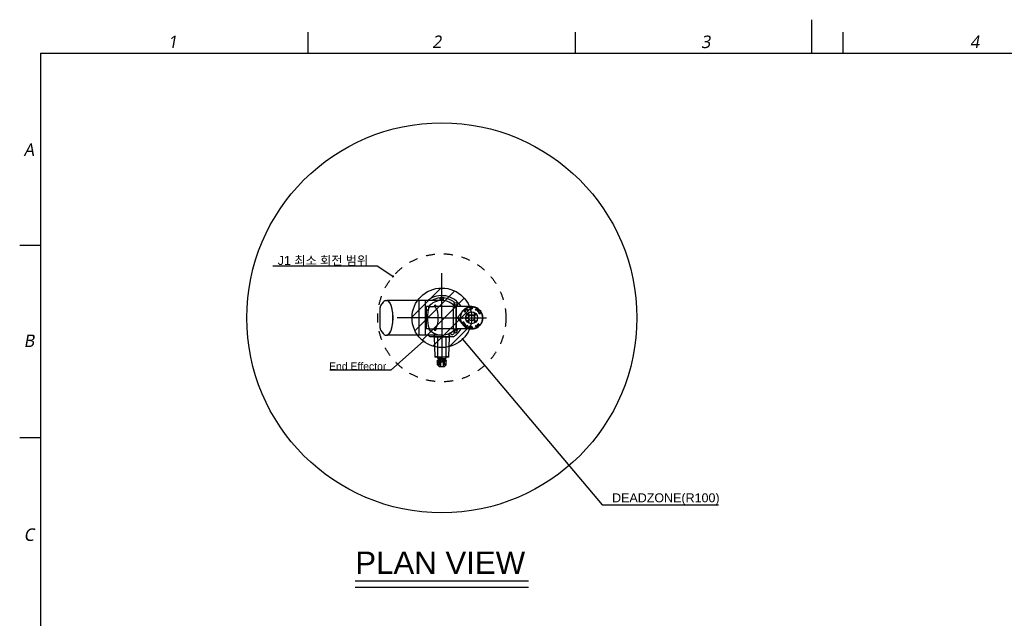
# Model space of a CAD drawing. Header units: millimetres. Extents: x 28 to 5852, y 59 to 4130.
# Tile 17 of 29: x 280 to 3586, y 2119 to 4130. Entities that reach past the tile are written whole.
import ezdxf

# ---------------------------------------------------------------- set-up
doc = ezdxf.new("R2010")
doc.units = ezdxf.units.MM
doc.linetypes.add('ACAD_ISO02W100', pattern=[15, 12, -3])
doc.linetypes.add('HIDDEN', pattern=[0.2, 0.1, -0.1])
for name, color, linetype in [('A1000201_SA_ACTUATOR_J12_ABL160', 7, 'Continuous'), ('A1000301_SA_ACTUATOR_J34_ABL157', 7, 'Continuous'), ('A1000401_SA_ACTUATOR_J56_ABL170', 7, 'Continuous'), ('A1000901_SA_STATOR_S#AF0_ABL179', 7, 'Continuous'), ('A1000901_SA_STATOR_S#AF1_ABL173', 7, 'Continuous'), ('A1000901_SA_STATOR_S_ABL183', 7, 'Continuous'), ('A1001001_SA_STATOR_M_ABL163', 7, 'Continuous'), ('A1001001_SA_STATOR_M_ABL168', 7, 'Continuous'), ('A1001201_SA_MOTOR_M_ABL162', 7, 'Continuous'), ('A1001201_SA_MOTOR_M_ABL167', 7, 'Continuous'), ('A1001301_SA_ACTUATOR_M_ABL161', 7, 'Continuous'), ('A1001301_SA_ACTUATOR_M_ABL166', 7, 'Continuous'), ('A1001601_SA_MOTOR_S#AF0_ABL178', 7, 'Continuous'), ('A1001601_SA_MOTOR_S#AF1_ABL172', 7, 'Continuous'), ('A1001601_SA_MOTOR_S_ABL182', 7, 'Continuous'), ('A1001801_SA_ACTUATOR_S#AF0_ABL177', 7, 'Continuous'), ('A1001801_SA_ACTUATOR_S#AF1_ABL171', 7, 'Continuous'), ('A1001801_SA_ACTUATOR_S_ABL181', 7, 'Continuous'), ('A1002501_SA_COVER_S_ABL185', 7, 'Continuous'), ('A1002601_SA-COVER-M_ABL158', 7, 'Continuous'), ('A1002601_SA-COVER-M_ABL444', 7, 'Continuous'), ('A1002601_SA-COVER-M_ABL446', 7, 'Continuous'), ('CABLE_CLAMP_PBL156', 7, 'Continuous'), ('M1000901_HOLDER_S_PBL174', 7, 'Continuous'), ('M1000901_HOLDER_S_PBL180', 7, 'Continuous'), ('M1000901_HOLDER_S_PBL184', 7, 'Continuous'), ('M1001201_HOLDER_M_PBL164', 7, 'Continuous'), ('M1001201_HOLDER_M_PBL169', 7, 'Continuous'), ('M1001701_FLANGE_PBL165', 7, 'Continuous'), ('M1001801_FLANGE_B_PBL191', 7, 'Continuous'), ('M1003501_TOP_FLANGE_PBL193', 7, 'Continuous'), ('M1003601_COVER_S_PBL186', 7, 'Continuous'), ('M1003701_COVER_M_PBL159', 7, 'Continuous'), ('M1003701_COVER_M_PBL445', 7, 'Continuous'), ('M1003701_COVER_M_PBL447', 7, 'Continuous'), ('M1003801_PIN_PBL189', 7, 'Continuous'), ('M1004501_PLATE_PBL190', 7, 'Continuous'), ('M1004601_COVER_J_PBL192', 7, 'Continuous'), ('M1004701_RING_S_PBL175', 7, 'Continuous'), ('M1004801_PARALLEL_PIN_PBL188', 7, 'Continuous'), ('M1004901_PARALLEL_PIN_PBL194', 7, 'Continuous'), ('P9140503_BOLT_PBL187', 7, 'Continuous'), ('P9140503_BOLT_PBL196', 7, 'Continuous'), ('P9140506_BOLT_PBL176', 7, 'Continuous'), ('P9140506_BOLT_PBL195', 7, 'Continuous'), ('SA_COVER_J_ABL155', 7, 'Continuous')]:
    doc.layers.add(name, color=color, linetype=linetype)
doc.styles.get("Standard").update_dxf_attribs({"font": 'arial.ttf'})
doc.styles.add('TEXTSTYLE_2', font='malgun.ttf')
doc.dimstyles.new('ISO-25', dxfattribs={"dimtxt": 2.5, "dimasz": 2.5, "dimexe": 1.25, "dimexo": 0.625, "dimtad": 1, "dimtxsty": 'Standard', "dimcen": 2.5, "dimadec": 0, "dimazin": 0, "dimtfac": 1, "dimtmove": 0, "dimatfit": 3, "dimfxl": 1, "dimarcsym": 0})

# ---------------------------------------------------------------- blocks, each defined once
blk = doc.blocks.new('CABLE_CLAMP_PBL156', base_point=(2263, 3003.9))
at = {"layer": 'CABLE_CLAMP_PBL156', "color": 7}
for p, q in [((2248.7, 3013.7), (2248.6, 3013.6)), ((2248.6, 3013.6), (2248.6, 3013.6)), ((2248.6, 3013.5), (2248.6, 3001.3)), ((2248.7, 3013.6), (2248.7, 3013.5)), ((2248.7, 3013.6), (2248.7, 3013.6)), ((2248.7, 3013.5), (2248.7, 3013.5)), ((2248.7, 3013.5), (2248.7, 3013.5)), ((2248.7, 3013.5), (2248.7, 3001.3)), ((2248.9, 3013.9), (2248.8, 3013.9)), ((2252.9, 3018.3), (2248.9, 3013.9)), ((2249.2, 3001.3), (2249.2, 3009.9)), ((2253.5, 3009.9), (2253.5, 3001.3)), ((2254.9, 3013.8), (2254.9, 3001.3)), ((2270.9, 3019.3), (2255.1, 3019.3)), ((2257.9, 3001.3), (2257.9, 3019.3)), ((2257.9, 3017.4), (2258, 3017.4)), ((2258, 3017.3), (2257.9, 3017.3)), ((2258, 3016.6), (2257.9, 3016.6)), ((2258, 3015.7), (2257.9, 3015.7)), ((2258, 3014.3), (2257.9, 3014.3)), ((2258, 3001.3), (2258, 3019.3)), ((2268, 3001.3), (2268, 3019.3)), ((2268, 3017.4), (2268.1, 3017.4)), ((2268.1, 3017.3), (2268, 3017.3)), ((2268.1, 3016.6), (2268, 3016.6)), ((2268.1, 3015.7), (2268, 3015.7)), ((2268.1, 3014.3), (2268, 3014.3)), ((2268.1, 3019.3), (2268.1, 3001.3)), ((2271.1, 3001.3), (2271.1, 3013.8)), ((2272.6, 3001.3), (2272.6, 3009.9)), ((2273.1, 3018.3), (2277.2, 3013.9)), ((2276.9, 3009.9), (2276.9, 3001.3)), ((2277.2, 3013.9), (2277.2, 3013.9)), ((2277.2, 3013.9), (2277.2, 3013.9)), ((2277.3, 3013.8), (2277.2, 3013.9)), ((2277.4, 3013.7), (2277.3, 3013.8)), ((2277.4, 3013.6), (2277.4, 3013.7)), ((2277.5, 3013.6), (2277.4, 3013.6)), ((2277.4, 3013.6), (2277.4, 3013.6)), ((2277.4, 3001.3), (2277.4, 3013.5)), ((2277.5, 3013.5), (2277.5, 3001.3)), ((2247.5, 3001.1), (2247.5, 3000.4)), ((2248.5, 2998.9), (2247.6, 3000.3)), ((2247.7, 3001.3), (2257.8, 3001.3)), ((2248.6, 2998.8), (2277.4, 2998.8)), ((2249.5, 2988.5), (2249.5, 2992.6)), ((2263, 2992.8), (2249.7, 2992.8)), ((2253.4, 2998.5), (2252.7, 2998.2)), ((2252.7, 2997.7), (2252.7, 2998.1)), ((2253.4, 2997), (2252.7, 2996.7)), ((2252.7, 2996.2), (2252.7, 2996.6)), ((2253.4, 2995.5), (2252.7, 2995.2)), ((2252.7, 2994.7), (2252.7, 2995.1)), ((2253.4, 2998.6), (2253.4, 2998.8)), ((2253.4, 2998.5), (2253.4, 2998.5)), ((2253.4, 2997.1), (2253.4, 2997.5)), ((2253.4, 2997.5), (2253.4, 2997.5)), ((2253.4, 2995.6), (2253.4, 2996)), ((2253.4, 2996), (2253.4, 2996)), ((2253.4, 2993.3), (2253.4, 2994.5)), ((2253.4, 2994.5), (2253.4, 2994.5)), ((2254, 2999.3), (2254, 3001.1)), ((2257.7, 3001.3), (2257.7, 2999.3)), ((2257.9, 3001.3), (2258, 3001.3)), ((2263, 2988.5), (2263, 2998.8)), ((2263, 2998), (2263, 2998)), ((2263, 2996.5), (2263, 2996.5)), ((2263, 2995), (2263, 2995)), ((2263, 2988.5), (2263, 2992.7)), ((2263, 2992.7), (2263.1, 2992.7)), ((2263.1, 2992.7), (2263.1, 2998.8)), ((2263.1, 2998), (2266, 2998.1)), ((2263.1, 2996.5), (2265.7, 2996.6)), ((2263.1, 2995), (2265.7, 2995.1)), ((2263.1, 2992.8), (2276.3, 2992.8)), ((2264, 2988.5), (2264, 2992.8)), ((2265.7, 2996.6), (2266.5, 2996.6)), ((2265.7, 2995.1), (2266.5, 2995.1)), ((2266, 2998.1), (2267.5, 2998.1)), ((2266.5, 2996.6), (2267.5, 2996.6)), ((2266.5, 2995.1), (2267.5, 2995.1)), ((2267.5, 2998.1), (2268.3, 2998.1)), ((2267.5, 2996.6), (2268.3, 2996.6)), ((2267.5, 2995.1), (2268.3, 2995.1)), ((2268.1, 3001.3), (2268, 3001.3)), ((2268.3, 2999.3), (2268.3, 3001.3)), ((2268.3, 3001.3), (2278.3, 3001.3)), ((2268.3, 2998.1), (2269.1, 2998.1)), ((2268.3, 2996.6), (2269.1, 2996.6)), ((2268.3, 2995.1), (2269.1, 2995.1)), ((2269.1, 2998.1), (2269.8, 2998.2)), ((2269.1, 2996.6), (2269.8, 2996.7)), ((2269.1, 2995.1), (2269.8, 2995.2)), ((2269.8, 2998.2), (2270.4, 2998.2)), ((2269.8, 2996.7), (2270.4, 2996.7)), ((2269.8, 2995.2), (2270.4, 2995.2)), ((2270.4, 2998.2), (2270.9, 2998.2)), ((2270.4, 2996.7), (2270.9, 2996.7)), ((2270.4, 2995.2), (2270.9, 2995.2)), ((2270.9, 2998.2), (2271.4, 2998.2)), ((2270.9, 2996.7), (2271.4, 2996.7)), ((2270.9, 2995.2), (2271.4, 2995.2)), ((2271.4, 2998.2), (2271.8, 2998.2)), ((2271.4, 2996.7), (2271.8, 2996.7)), ((2271.4, 2995.2), (2271.8, 2995.2)), ((2271.8, 2998.2), (2272.1, 2998.3)), ((2271.8, 2996.7), (2272.1, 2996.8)), ((2271.8, 2995.2), (2272.1, 2995.3)), ((2272.1, 3001.1), (2272.1, 2999.3)), ((2272.1, 2998.3), (2272.4, 2998.3)), ((2272.1, 2996.8), (2272.4, 2996.8)), ((2272.1, 2995.3), (2272.4, 2995.3)), ((2272.3, 2994.5), (2272.3, 2994.5)), ((2272.4, 2994.4), (2272.4, 2994.4)), ((2272.5, 2993.9), (2273.3, 2993.9)), ((2272.6, 2998.3), (2272.6, 2998.3)), ((2272.6, 2997.9), (2272.6, 2998.3)), ((2272.6, 2996.8), (2272.6, 2996.8)), ((2272.6, 2996.4), (2272.6, 2996.8)), ((2272.6, 2995.3), (2272.6, 2995.3)), ((2272.6, 2994.9), (2272.6, 2995.3)), ((2272.6, 2994.9), (2272.6, 2994.9)), ((2272.6, 2994.8), (2272.6, 2994.9)), ((2272.7, 2994.8), (2272.6, 2994.8)), ((2272.6, 2993.3), (2272.6, 2993.8)), ((2273.3, 2997.5), (2272.7, 2997.8)), ((2273.3, 2996), (2272.7, 2996.3)), ((2273.3, 2994.4), (2272.7, 2994.8)), ((2273.3, 2994.5), (2272.7, 2994.8)), ((2272.7, 2994.8), (2272.7, 2994.8)), ((2273.4, 2994.4), (2273.3, 2994.5)), ((2273.3, 2993.9), (2273.3, 2993.9)), ((2273.4, 2998.5), (2273.4, 2998.8)), ((2273.4, 2997), (2273.4, 2997.4)), ((2273.4, 2995.5), (2273.4, 2995.9)), ((2273.4, 2994.4), (2273.4, 2994)), ((2273.4, 2994.4), (2273.4, 2994.4)), ((2273.4, 2994.4), (2273.4, 2994.4)), ((2276.5, 2988.5), (2276.5, 2992.6)), ((2276.5, 2992.6), (2276.5, 2988.5)), ((2277.6, 2998.9), (2278.5, 3000.3)), ((2278.5, 3001.1), (2278.5, 3000.4))]:
    blk.add_line(p, q, dxfattribs=at)
for points in [[(2248.6, 3013.6), (2248.6, 3013.6), (2248.6, 3013.6), (2248.6, 3013.6)], [(2248.6, 3013.6), (2248.6, 3013.5), (2248.6, 3013.5)], [(2248.6, 3013.5), (2248.6, 3013.5), (2248.6, 3013.5), (2248.6, 3013.5)], [(2248.8, 3013.9), (2248.8, 3013.8), (2248.7, 3013.7)], [(2248.9, 3013.9), (2248.9, 3013.8), (2248.8, 3013.7), (2248.7, 3013.6)], [(2277.3, 3013.6), (2277.3, 3013.7), (2277.2, 3013.8), (2277.2, 3013.9)], [(2277.4, 3013.6), (2277.4, 3013.6), (2277.4, 3013.6), (2277.3, 3013.6), (2277.3, 3013.6)], [(2277.4, 3013.5), (2277.4, 3013.5), (2277.4, 3013.6), (2277.4, 3013.6)], [(2277.5, 3013.5), (2277.5, 3013.5), (2277.5, 3013.5), (2277.5, 3013.6), (2277.5, 3013.6)], [(2277.5, 3013.6), (2277.5, 3013.6), (2277.5, 3013.6)], [(2252.7, 2998.2), (2252.7, 2998.2), (2252.7, 2998.2), (2252.7, 2998.1)], [(2252.7, 2996.7), (2252.7, 2996.7), (2252.7, 2996.7), (2252.7, 2996.6)], [(2252.7, 2995.2), (2252.7, 2995.2), (2252.7, 2995.2), (2252.7, 2995.1)], [(2253.4, 2998.6), (2253.4, 2998.6), (2253.4, 2998.6), (2253.4, 2998.5)], [(2253.4, 2997.6), (2253.4, 2997.6), (2253.4, 2997.6), (2253.4, 2997.6), (2253.4, 2997.5)], [(2253.4, 2997.1), (2253.4, 2997.1), (2253.4, 2997.1), (2253.4, 2997)], [(2253.4, 2996.1), (2253.4, 2996.1), (2253.4, 2996.1), (2253.4, 2996.1), (2253.4, 2996)], [(2253.4, 2995.6), (2253.4, 2995.6), (2253.4, 2995.6), (2253.4, 2995.5)], [(2253.4, 2994.6), (2253.4, 2994.6), (2253.4, 2994.6), (2253.4, 2994.6), (2253.4, 2994.5)], [(2272.4, 2998.3), (2272.6, 2998.3), (2272.7, 2998.3)], [(2272.4, 2996.8), (2272.6, 2996.8), (2272.7, 2996.8)], [(2272.4, 2995.3), (2272.6, 2995.3), (2272.7, 2995.3)], [(2272.7, 2997.8), (2272.7, 2997.8), (2272.6, 2997.8), (2272.6, 2997.9)], [(2272.7, 2996.3), (2272.7, 2996.3), (2272.6, 2996.3), (2272.6, 2996.4)], [(2272.7, 2998.3), (2272.8, 2998.3), (2272.9, 2998.3), (2272.9, 2998.3), (2273, 2998.3), (2273.1, 2998.3), (2273.1, 2998.3), (2273.2, 2998.3), (2273.2, 2998.3), (2273.3, 2998.3), (2273.3, 2998.4), (2273.3, 2998.4), (2273.3, 2998.4), (2273.4, 2998.4), (2273.4, 2998.5)], [(2272.7, 2996.8), (2272.8, 2996.8), (2272.9, 2996.8), (2272.9, 2996.8), (2273, 2996.8), (2273.1, 2996.8), (2273.1, 2996.8), (2273.2, 2996.8), (2273.2, 2996.8), (2273.3, 2996.8), (2273.3, 2996.9), (2273.3, 2996.9), (2273.3, 2996.9), (2273.4, 2996.9), (2273.4, 2997)], [(2272.7, 2995.3), (2272.8, 2995.3), (2272.9, 2995.3), (2272.9, 2995.3), (2273, 2995.3), (2273.1, 2995.3), (2273.1, 2995.3), (2273.2, 2995.3), (2273.2, 2995.3), (2273.3, 2995.3), (2273.3, 2995.4), (2273.3, 2995.4), (2273.3, 2995.4), (2273.4, 2995.4), (2273.4, 2995.5)], [(2273.4, 2997.4), (2273.4, 2997.4), (2273.4, 2997.4), (2273.3, 2997.5)], [(2273.4, 2995.9), (2273.4, 2995.9), (2273.4, 2995.9), (2273.3, 2996)]]:
    blk.add_lwpolyline(points, dxfattribs=at)
for centre, radius, start, end in [((2255.1, 3016.3), 3, 90.0025, 137.3812), ((2270.9, 3016.3), 3, 42.6188, 89.9975), ((2247.7, 3001.1), 0.2, 90, 180), ((2247.7, 3000.4), 0.2, 180, 213.6901), ((2248.6, 2999), 0.2, 213.6901, 269.9694), ((2249.7, 2992.6), 0.2, 90, 180), ((2252.9, 2993.3), 0.5, 270.0055, 360), ((2254.2, 2999.9), 1.04, 245.1609, 257.7576), ((2254.2, 2999.3), 0.523, 265.6784, 269.9966), ((2271.9, 2999.3), 0.522, 269.993, 274.3241), ((2271.8, 2999.9), 1.04, 282.2348, 294.822), ((2272.7, 2994.9), 0.101, 180.1215, 197.5542), ((2272.7, 2993.8), 0.1, 89.8684, 180), ((2273.1, 2993.3), 0.5, 180, 269.9945), ((2272.7, 2994.9), 0.101, 220.9606, 233.268), ((2272.7, 2994.9), 0.0996, 233.2361, 241.7836), ((2273.3, 2994.4), 0.1, 0, 61.8141), ((2273.3, 2994), 0.1, 277.7525, 360), ((2276.3, 2992.6), 0.2, 0, 90), ((2277.4, 2999), 0.2, 270, 326.3098), ((2278.3, 3001.1), 0.2, 0, 90), ((2278.3, 3000.4), 0.2, 326.3099, 360)]:
    blk.add_arc(centre, radius, start, end, dxfattribs=at)
for points, knots in [([(2251.3, 3013.6), (2251.1, 3013.6), (2250.5, 3013.4), (2249.8, 3012.6), (2249.3, 3011.4), (2249.2, 3010.4), (2249.2, 3009.9)], [0, 0, 0, 0, 0.17492, 0.39164, 0.671194, 1, 1, 1, 1]), ([(2253.5, 3009.9), (2253.5, 3010.4), (2253.4, 3011.4), (2252.9, 3012.6), (2252.2, 3013.4), (2251.6, 3013.6), (2251.3, 3013.6)], [0, 0, 0, 0, 0.328827, 0.608341, 0.82507, 1, 1, 1, 1]), ([(2274.7, 3013.6), (2274.5, 3013.6), (2273.8, 3013.4), (2273.2, 3012.6), (2272.7, 3011.4), (2272.6, 3010.4), (2272.6, 3009.9)], [0, 0, 0, 0, 0.174918, 0.391653, 0.671208, 1, 1, 1, 1]), ([(2276.9, 3009.9), (2276.9, 3010.4), (2276.8, 3011.4), (2276.3, 3012.6), (2275.6, 3013.4), (2275, 3013.6), (2274.7, 3013.6)], [0, 0, 0, 0, 0.328813, 0.608327, 0.825072, 1, 1, 1, 1]), ([(2254, 3001.1), (2254, 3001.2), (2253.9, 3001.3), (2253.8, 3001.3), (2253.7, 3001.3)], [0, 0, 0, 0, 0.531411, 1, 1, 1, 1]), ([(2254, 2999.3), (2254, 2999.2), (2254.1, 2999.1), (2254.3, 2998.9), (2254.6, 2998.8), (2254.7, 2998.8), (2254.8, 2998.8)], [0, 0, 0, 0, 0.246656, 0.497047, 0.748393, 1, 1, 1, 1]), ([(2257.7, 2999.3), (2257.7, 2999.3), (2257.7, 2999.1), (2257.8, 2999), (2257.8, 2998.9), (2257.8, 2998.8), (2257.8, 2998.8)], [0, 0, 0, 0, 0.370717, 0.684991, 0.899662, 1, 1, 1, 1]), ([(2263, 2998), (2262.8, 2998), (2261.9, 2998), (2261, 2997.9), (2260.4, 2997.9)], [0, 0, 0, 0, 0.25261, 1, 1, 1, 1]), ([(2263, 2996.5), (2262.8, 2996.5), (2261.9, 2996.5), (2261, 2996.4), (2260.4, 2996.4)], [0, 0, 0, 0, 0.25261, 1, 1, 1, 1]), ([(2263, 2995), (2262.8, 2995), (2261.9, 2995), (2261, 2994.9), (2260.4, 2994.9)], [0, 0, 0, 0, 0.25261, 1, 1, 1, 1]), ([(2268.3, 2999.3), (2268.3, 2999.3), (2268.3, 2999.1), (2268.3, 2999), (2268.3, 2998.9), (2268.2, 2998.8), (2268.2, 2998.8)], [0, 0, 0, 0, 0.370577, 0.684932, 0.899356, 1, 1, 1, 1]), ([(2272.1, 2999.3), (2272.1, 2999.2), (2272, 2999.1), (2271.8, 2998.9), (2271.5, 2998.8), (2271.3, 2998.8), (2271.3, 2998.8)], [0, 0, 0, 0, 0.246656, 0.497046, 0.748394, 1, 1, 1, 1]), ([(2272.3, 3001.3), (2272.3, 3001.3), (2272.2, 3001.3), (2272.1, 3001.2), (2272.1, 3001.1)], [0, 0, 0, 0, 0.468588, 1, 1, 1, 1])]:
    blk.add_open_spline(points, degree=3, knots=knots, dxfattribs=at)
for points in [[(2254, 2998.8), (2254.1, 2998.8), (2254.1, 2998.8), (2254.1, 2998.8)], [(2271.9, 2998.8), (2272, 2998.8), (2272, 2998.8), (2272, 2998.8)], [(2272.6, 2994.8), (2272.6, 2994.8), (2272.7, 2994.8), (2272.7, 2994.8)]]:
    blk.add_open_spline(points, degree=3, dxfattribs=at)
blk = doc.blocks.new('M1004501_PLATE_PBL190', base_point=(2263, 2917.2))
at = {"layer": 'M1004501_PLATE_PBL190', "color": 7}
for p, q in [((2237.7, 2912.8), (2237.7, 2920)), ((2238.5, 2912.8), (2237.7, 2912.8)), ((2238.5, 2920), (2238.5, 2920.8)), ((2238.5, 2920.8), (2247.8, 2920.8)), ((2244.8, 2920.8), (2244.8, 2921.3)), ((2245.6, 2920.8), (2245.6, 2921.3)), ((2247.8, 2920), (2247.8, 2920.8)), ((2278.2, 2920), (2278.2, 2920.8)), ((2278.2, 2920.8), (2287.5, 2920.8)), ((2280.5, 2921.3), (2280.5, 2920.8)), ((2281.3, 2920.8), (2281.3, 2921.3)), ((2287.5, 2920), (2287.5, 2920.8)), ((2288.3, 2920), (2288.3, 2914))]:
    blk.add_line(p, q, dxfattribs=at)
for centre, start, end in [((2238.5, 2920), 90, 180), ((2244, 2921.6), 270, 337.8064), ((2282.1, 2921.6), 202.1936, 270), ((2287.5, 2920), 0, 90)]:
    blk.add_arc(centre, 0.8, start, end, dxfattribs=at)
blk = doc.blocks.new('M1004601_COVER_J_PBL192', base_point=(2263, 2954.5))
at = {"layer": 'M1004601_COVER_J_PBL192', "color": 7}
for p, q in [((2240, 2986.5), (2237.7, 2921.3)), ((2240, 2987.5), (2240, 2986.5)), ((2247.3, 2986.5), (2240, 2986.5)), ((2241, 2988.5), (2285, 2988.5)), ((2248, 2986.5), (2247.3, 2986.5)), ((2248, 2987.5), (2248, 2920.5)), ((2278, 2920.5), (2278, 2987.5)), ((2286, 2986.5), (2278, 2986.5)), ((2286, 2986.5), (2286, 2987.5)), ((2288.3, 2921.3), (2286, 2986.5)), ((2237.7, 2921.3), (2248, 2921.3)), ((2248, 2920.5), (2278, 2920.5)), ((2278, 2921.3), (2288.3, 2921.3))]:
    blk.add_line(p, q, dxfattribs=at)
for centre, start, end in [((2241, 2987.5), 90, 180), ((2249, 2987.5), 90, 180), ((2277, 2987.5), 0, 90), ((2285, 2987.5), 0, 90)]:
    blk.add_arc(centre, 1, start, end, dxfattribs=at)
blk = doc.blocks.new('SA_COVER_J_ABL155', base_point=(2263, 2966.1))
at = {"layer": 'CABLE_CLAMP_PBL156'}
blk.add_blockref('CABLE_CLAMP_PBL156', (2263, 3003.9), dxfattribs=at)
at = {"layer": 'M1004501_PLATE_PBL190'}
blk.add_blockref('M1004501_PLATE_PBL190', (2263, 2917.2), dxfattribs=at)
at = {"layer": 'M1004601_COVER_J_PBL192'}
blk.add_blockref('M1004601_COVER_J_PBL192', (2263, 2954.5), dxfattribs=at)
blk = doc.blocks.new('M1003701_COVER_M_PBL159', base_point=(2459.3, 2856))
at = {"layer": 'M1003701_COVER_M_PBL159', "color": 7}
for p, q in [((2453.5, 2914), (2448.1, 2914)), ((2470.5, 2890.9), (2470.5, 2821.1)), ((2470, 2819), (2470, 2819)), ((2453.5, 2798), (2448.1, 2798))]:
    blk.add_line(p, q, dxfattribs=at)
for centre, radius, start, end in [((2453.5, 2909), 5, 41.4908, 90), ((2393.5, 2856), 85, 25.8428, 41.4916), ((2465.5, 2890.9), 5, 0, 25.8419), ((2393.5, 2856), 85, 318.5099, 334.159), ((2393.5, 2856), 85, 318.5095, 330.4024), ((2465.5, 2821.1), 5, 334.1581, 360), ((2465.5, 2821.1), 5, 347.2141, 359.9994), ((2453.5, 2803), 5, 270, 318.5092)]:
    blk.add_arc(centre, radius, start, end, dxfattribs=at)
blk.add_ellipse((2448.1, 2856), major_axis=(0, 58), ratio=0.362931, start_param=-0.000035, end_param=3.141558, dxfattribs=at)
blk = doc.blocks.new('A1002601_SA-COVER-M_ABL158', base_point=(2459.3, 2856))
at = {"layer": 'M1003701_COVER_M_PBL159'}
blk.add_blockref('M1003701_COVER_M_PBL159', (2459.3, 2856), dxfattribs=at)
blk = doc.blocks.new('M1001701_FLANGE_PBL165', base_point=(2325.9, 2856))
at = {"layer": 'M1001701_FLANGE_PBL165', "color": 7}
for p, q in [((2317.3, 2912), (2317.3, 2800)), ((2319.3, 2914), (2339.4, 2914)), ((2339.4, 2914), (2339.4, 2798)), ((2319.3, 2798), (2339.4, 2798))]:
    blk.add_line(p, q, dxfattribs=at)
for centre, radius, start, end in [((2319.3, 2912), 2, 90, 180), ((2314.8, 2894), 2.5, 270, 360), ((2314.8, 2818), 2.5, 0, 90), ((2319.3, 2800), 2, 180, 270)]:
    blk.add_arc(centre, radius, start, end, dxfattribs=at)
blk = doc.blocks.new('M1001201_HOLDER_M_PBL169', base_point=(2393.9, 2856))
at = {"layer": 'M1001201_HOLDER_M_PBL169', "color": 7}
for p, q in [((2339.8, 2914), (2447.9, 2914)), ((2339.8, 2798), (2339.8, 2914)), ((2339.8, 2798), (2398, 2798)), ((2398, 2798), (2447.9, 2798))]:
    blk.add_line(p, q, dxfattribs=at)
for centre, start, end in [((2447.9, 2906.3), 89.4194, 90.0002), ((2447.9, 2805.7), 269.9998, 270.558)]:
    blk.add_arc(centre, 7.67, start, end, dxfattribs=at)
blk.add_open_spline([(2447.9, 2914), (2447.3, 2914), (2445.9, 2913.8), (2443.8, 2913), (2441.9, 2911.7), (2439.2, 2909), (2436, 2904.4), (2432.9, 2897.3), (2430.3, 2888.6), (2428.3, 2878.5), (2427.1, 2867.5), (2426.7, 2856), (2427.1, 2844.5), (2428.3, 2833.5), (2430.3, 2823.4), (2432.9, 2814.7), (2436, 2807.7), (2439.2, 2803), (2441.9, 2800.4), (2443.8, 2799), (2445.9, 2798.2), (2447.3, 2798), (2447.9, 2798)], degree=3, knots=[0, 0, 0, 0, 0.01545, 0.031791, 0.049769, 0.069918, 0.117874, 0.176889, 0.24655, 0.325357, 0.410891, 0.5, 0.589109, 0.674643, 0.75345, 0.823111, 0.882126, 0.930082, 0.950231, 0.968209, 0.98455, 1, 1, 1, 1], dxfattribs=at)
blk = doc.blocks.new('A1001001_SA_STATOR_M_ABL168', base_point=(2393.9, 2856))
at = {"layer": 'M1001201_HOLDER_M_PBL169'}
blk.add_blockref('M1001201_HOLDER_M_PBL169', (2393.9, 2856), dxfattribs=at)
blk = doc.blocks.new('A1001201_SA_MOTOR_M_ABL167', base_point=(2393.9, 2856))
at = {"layer": 'A1001001_SA_STATOR_M_ABL168'}
blk.add_blockref('A1001001_SA_STATOR_M_ABL168', (2393.9, 2856), dxfattribs=at)
blk = doc.blocks.new('A1001301_SA_ACTUATOR_M_ABL166', base_point=(2393.9, 2856))
at = {"layer": 'A1001201_SA_MOTOR_M_ABL167'}
blk.add_blockref('A1001201_SA_MOTOR_M_ABL167', (2393.9, 2856), dxfattribs=at)
blk = doc.blocks.new('M1000901_HOLDER_S_PBL184', base_point=(2309.5, 2856))
at = {"layer": 'M1000901_HOLDER_S_PBL184', "color": 7}
for p, q in [((2304.1, 2893.5), (2314.8, 2893.5)), ((2314.8, 2893.5), (2314.8, 2818.5)), ((2304.1, 2818.5), (2314.8, 2818.5))]:
    blk.add_line(p, q, dxfattribs=at)
blk = doc.blocks.new('A1000901_SA_STATOR_S_ABL183', base_point=(2309.5, 2856))
at = {"layer": 'M1000901_HOLDER_S_PBL184'}
blk.add_blockref('M1000901_HOLDER_S_PBL184', (2309.5, 2856), dxfattribs=at)
blk = doc.blocks.new('A1001601_SA_MOTOR_S_ABL182', base_point=(2309.5, 2856))
at = {"layer": 'A1000901_SA_STATOR_S_ABL183'}
blk.add_blockref('A1000901_SA_STATOR_S_ABL183', (2309.5, 2856), dxfattribs=at)
blk = doc.blocks.new('A1001801_SA_ACTUATOR_S_ABL181', base_point=(2309.5, 2856))
at = {"layer": 'A1001601_SA_MOTOR_S_ABL182'}
blk.add_blockref('A1001601_SA_MOTOR_S_ABL182', (2309.5, 2856), dxfattribs=at)
blk = doc.blocks.new('A1000301_SA_ACTUATOR_J34_ABL157', base_point=(2376, 2856))
at = {"layer": 'A1001301_SA_ACTUATOR_M_ABL166'}
blk.add_blockref('A1001301_SA_ACTUATOR_M_ABL166', (2393.9, 2856), dxfattribs=at)
at = {"layer": 'A1001801_SA_ACTUATOR_S_ABL181'}
blk.add_blockref('A1001801_SA_ACTUATOR_S_ABL181', (2309.5, 2856), dxfattribs=at)
at = {"layer": 'A1002601_SA-COVER-M_ABL158'}
blk.add_blockref('A1002601_SA-COVER-M_ABL158', (2459.3, 2856), dxfattribs=at)
at = {"layer": 'M1001701_FLANGE_PBL165'}
blk.add_blockref('M1001701_FLANGE_PBL165', (2325.9, 2856), dxfattribs=at)
blk = doc.blocks.new('M1001201_HOLDER_M_PBL164', base_point=(2267.9, 2856))
at = {"layer": 'M1001201_HOLDER_M_PBL164', "color": 7}
for p, q in [((2263.2, 2914), (2319.3, 2914)), ((2263, 2798), (2319.3, 2798))]:
    blk.add_line(p, q, dxfattribs=at)
for start, end in [(40.3336, 44.9236), (213.7353, 214.4134), (219.6748, 319.6664)]:
    blk.add_arc((2263, 2856), 58, start, end, dxfattribs=at)
blk = doc.blocks.new('A1001001_SA_STATOR_M_ABL163', base_point=(2267.9, 2856))
at = {"layer": 'M1001201_HOLDER_M_PBL164'}
blk.add_blockref('M1001201_HOLDER_M_PBL164', (2267.9, 2856), dxfattribs=at)
blk = doc.blocks.new('A1001201_SA_MOTOR_M_ABL162', base_point=(2267.9, 2856))
at = {"layer": 'A1001001_SA_STATOR_M_ABL163'}
blk.add_blockref('A1001001_SA_STATOR_M_ABL163', (2267.9, 2856), dxfattribs=at)
blk = doc.blocks.new('A1001301_SA_ACTUATOR_M_ABL161', base_point=(2267.9, 2856))
at = {"layer": 'A1001201_SA_MOTOR_M_ABL162'}
blk.add_blockref('A1001201_SA_MOTOR_M_ABL162', (2267.9, 2856), dxfattribs=at)
blk = doc.blocks.new('P9140506_BOLT_PBL176', base_point=(2285.5, 2817.2))
at = {"layer": 'P9140506_BOLT_PBL176', "color": 7}
for p, q in [((2284.1, 2817.1), (2284.8, 2818.3)), ((2284.8, 2815.8), (2284.1, 2817.1)), ((2284.8, 2818.3), (2286.3, 2818.3)), ((2286.3, 2815.8), (2284.8, 2815.8)), ((2286.3, 2818.3), (2287, 2817.1)), ((2287, 2817.1), (2286.3, 2815.8))]:
    blk.add_line(p, q, dxfattribs=at)
blk.add_circle((2285.5, 2817.1), 1.25, dxfattribs=at)
for radius, start, end in [(2.75, 147.7801, 32.2199), (2.58, 145.287, 34.7098)]:
    blk.add_arc((2285.5, 2817.1), radius, start, end, dxfattribs=at)
blk = doc.blocks.new('M1001801_FLANGE_B_PBL191', base_point=(2268.1, 2852.8))
at = {"layer": 'M1001801_FLANGE_B_PBL191', "color": 7}
for p, q in [((2224.9, 2920), (2237.7, 2920)), ((2229.6, 2914), (2234, 2906.2)), ((2238.5, 2920), (2238.5, 2909.8)), ((2238.5, 2920), (2287.5, 2920)), ((2287.5, 2920), (2287.5, 2914)), ((2288.3, 2920), (2301.2, 2920)), ((2211.6, 2897.5), (2211.1, 2898.1)), ((2221.5, 2804.6), (2220.9, 2804)), ((2256, 2790.3), (2256.1, 2789.5))]:
    blk.add_line(p, q, dxfattribs=at)
for centre in [(2216.4, 2902.7), (2216.4, 2809.3), (2263, 2790)]:
    blk.add_circle(centre, 4.5, dxfattribs=at)
for centre, radius, start, end in [((2263, 2856), 74.5, 120.7888, 149.7425), ((2263, 2856), 66.9, 120, 129.0116), ((2236.5, 2909.8), 2, 308.3768, 360), ((2263, 2856), 74.5, 51.2026, 59.2112), ((2263, 2856), 66.9, 140.9884, 145.9017), ((2216.4, 2902.7), 7, 227.3297, 49.3827), ((2263, 2856), 74.5, 210.2457, 308.8126), ((2263, 2856), 66.9, 214.0983, 219.0116), ((2216.4, 2809.3), 7, 317.3297, 139.3827), ((2263, 2856), 66.9, 230.9884, 264.0116), ((2263, 2790), 7, 355.6173, 177.6442), ((2263, 2856), 66.9, 275.9884, 299.8723)]:
    blk.add_arc(centre, radius, start, end, dxfattribs=at)
blk = doc.blocks.new('P9140506_BOLT_PBL195', base_point=(2285.5, 2894.9))
at = {"layer": 'P9140506_BOLT_PBL195', "color": 7}
for p, q in [((2284.1, 2895), (2284.8, 2896.2)), ((2284.8, 2893.7), (2284.1, 2895)), ((2284.8, 2896.2), (2286.3, 2896.2)), ((2286.3, 2893.7), (2284.8, 2893.7)), ((2286.3, 2896.2), (2287, 2895)), ((2287, 2895), (2286.3, 2893.7))]:
    blk.add_line(p, q, dxfattribs=at)
blk.add_circle((2285.5, 2895), 1.25, dxfattribs=at)
for radius, start, end in [(2.75, 327.522, 212.478), (2.58, 324.9804, 215.0164)]:
    blk.add_arc((2285.5, 2895), radius, start, end, dxfattribs=at)
blk = doc.blocks.new('M1003701_COVER_M_PBL445', base_point=(2263, 2856))
at = {"layer": 'M1003701_COVER_M_PBL445', "color": 7}
for centre, radius, start, end in [((2263, 2856), 58, 40.2866, 140.2788), ((2263, 2856), 58, 145.5286, 146.2393), ((2285.5, 2895), 3, 330.5152, 209.4859), ((2263, 2856), 58, 213.8032, 214.5096), ((2263, 2856), 58, 219.7296, 319.7053), ((2285.5, 2817.1), 3, 150.7414, 29.2574)]:
    blk.add_arc(centre, radius, start, end, dxfattribs=at)
blk = doc.blocks.new('A1002601_SA-COVER-M_ABL444', base_point=(2263, 2856))
at = {"layer": 'M1003701_COVER_M_PBL445'}
blk.add_blockref('M1003701_COVER_M_PBL445', (2263, 2856), dxfattribs=at)
blk = doc.blocks.new('M1003701_COVER_M_PBL447', base_point=(2462, 2902.5))
at = {"layer": 'M1003701_COVER_M_PBL447', "color": 7}
for centre, radius, start, end in [((2453.5, 2909), 5, 41.4908, 90), ((2393.5, 2856), 85, 29.5962, 41.4905), ((2465.5, 2890.9), 5, 0.0006, 12.7606)]:
    blk.add_arc(centre, radius, start, end, dxfattribs=at)
blk = doc.blocks.new('A1002601_SA-COVER-M_ABL446', base_point=(2462, 2902.5))
at = {"layer": 'M1003701_COVER_M_PBL447'}
blk.add_blockref('M1003701_COVER_M_PBL447', (2462, 2902.5), dxfattribs=at)
blk = doc.blocks.new('A1000201_SA_ACTUATOR_J12_ABL160', base_point=(2334.6, 2852.8))
at = {"layer": 'A1001301_SA_ACTUATOR_M_ABL161'}
blk.add_blockref('A1001301_SA_ACTUATOR_M_ABL161', (2267.9, 2856), dxfattribs=at)
at = {"layer": 'A1002601_SA-COVER-M_ABL444'}
blk.add_blockref('A1002601_SA-COVER-M_ABL444', (2263, 2856), dxfattribs=at)
at = {"layer": 'A1002601_SA-COVER-M_ABL446'}
blk.add_blockref('A1002601_SA-COVER-M_ABL446', (2462, 2902.5), dxfattribs=at)
at = {"layer": 'M1001801_FLANGE_B_PBL191'}
blk.add_blockref('M1001801_FLANGE_B_PBL191', (2268.1, 2852.8), dxfattribs=at)
at = {"layer": 'P9140506_BOLT_PBL176'}
blk.add_blockref('P9140506_BOLT_PBL176', (2285.5, 2817.2), dxfattribs=at)
at = {"layer": 'P9140506_BOLT_PBL195'}
blk.add_blockref('P9140506_BOLT_PBL195', (2285.5, 2894.9), dxfattribs=at)
blk = doc.blocks.new('M1000901_HOLDER_S_PBL174', base_point=(2170.2, 2856))
at = {"layer": 'M1000901_HOLDER_S_PBL174', "color": 7}
for p, q in [((2163, 2893.5), (2214.8, 2893.5)), ((2214.8, 2893.5), (2214.8, 2818.5)), ((2163, 2818.5), (2214.8, 2818.5))]:
    blk.add_line(p, q, dxfattribs=at)
for centre in [(2140.4, 2878.6), (2163, 2888), (2185.7, 2878.6), (2195, 2856), (2140.4, 2833.4), (2163, 2824), (2185.7, 2833.4)]:
    blk.add_circle(centre, 1.25, dxfattribs=at)
for radius, start, end in [(37.5, 37.6667, 322.3333), (30.5, 118.8355, 120.9847), (30.5, 59.0013, 61.1093), (30.5, 28.8355, 30.9847), (34.4, 358.7683, 1.2317), (30.5, 208.8355, 210.9847), (30.5, 239.0013, 241.1093), (30.5, 298.8355, 300.9847)]:
    blk.add_arc((2163, 2856), radius, start, end, dxfattribs=at)
at = {"layer": 'M1000901_HOLDER_S_PBL174', "color": 134}
for centre in [(2140.4, 2878.6), (2163, 2888), (2185.7, 2878.6), (2195, 2856), (2140.4, 2833.4), (2163, 2824), (2185.7, 2833.4)]:
    blk.add_arc(centre, 1.5, 255, 195, dxfattribs=at)
at = {"layer": 'M1000901_HOLDER_S_PBL174', "color": 7}
for points, knots in [([(2192.7, 2878.9), (2194.2, 2877.1), (2196.5, 2874.3), (2199.6, 2870.8), (2201.9, 2868.1), (2204.2, 2865.3), (2206.3, 2862.5), (2208.2, 2859.5), (2209.1, 2857.2), (2209.1, 2856)], [0, 0, 0, 0, 0.250267, 0.375414, 0.500559, 0.625701, 0.750832, 0.875914, 1, 1, 1, 1]), ([(2209.1, 2856), (2209.1, 2854.8), (2208.2, 2852.6), (2206.3, 2849.6), (2204.2, 2846.7), (2201.9, 2844), (2199.6, 2841.3), (2196.5, 2837.7), (2194.2, 2835), (2192.7, 2833.1)], [0, 0, 0, 0, 0.124088, 0.24917, 0.3743, 0.499442, 0.624587, 0.749734, 1, 1, 1, 1])]:
    blk.add_open_spline(points, degree=3, knots=knots, dxfattribs=at)
blk = doc.blocks.new('A1000901_SA_STATOR_S#AF1_ABL173', base_point=(2170.2, 2856))
at = {"layer": 'M1000901_HOLDER_S_PBL174'}
blk.add_blockref('M1000901_HOLDER_S_PBL174', (2170.2, 2856), dxfattribs=at)
blk = doc.blocks.new('A1001601_SA_MOTOR_S#AF1_ABL172', base_point=(2170.2, 2856))
at = {"layer": 'A1000901_SA_STATOR_S#AF1_ABL173'}
blk.add_blockref('A1000901_SA_STATOR_S#AF1_ABL173', (2170.2, 2856), dxfattribs=at)
blk = doc.blocks.new('A1001801_SA_ACTUATOR_S#AF1_ABL171', base_point=(2170.2, 2856))
at = {"layer": 'A1001601_SA_MOTOR_S#AF1_ABL172'}
blk.add_blockref('A1001601_SA_MOTOR_S#AF1_ABL172', (2170.2, 2856), dxfattribs=at)
blk = doc.blocks.new('M1000901_HOLDER_S_PBL180', base_point=(2257.1, 2856))
at = {"layer": 'M1000901_HOLDER_S_PBL180', "color": 7}
for p, q in [((2225.4, 2818.5), (2225.4, 2893.5)), ((2225.4, 2893.5), (2288.8, 2893.5)), ((2225.4, 2818.5), (2288.8, 2818.5))]:
    blk.add_line(p, q, dxfattribs=at)
blk.add_ellipse((2288.5, 2856), major_axis=(0, 37.5), ratio=0.365957, start_param=0, end_param=3.141593, dxfattribs=at)
blk = doc.blocks.new('A1000901_SA_STATOR_S#AF0_ABL179', base_point=(2257.1, 2856))
at = {"layer": 'M1000901_HOLDER_S_PBL180'}
blk.add_blockref('M1000901_HOLDER_S_PBL180', (2257.1, 2856), dxfattribs=at)
blk = doc.blocks.new('A1001601_SA_MOTOR_S#AF0_ABL178', base_point=(2257.1, 2856))
at = {"layer": 'A1000901_SA_STATOR_S#AF0_ABL179'}
blk.add_blockref('A1000901_SA_STATOR_S#AF0_ABL179', (2257.1, 2856), dxfattribs=at)
blk = doc.blocks.new('A1001801_SA_ACTUATOR_S#AF0_ABL177', base_point=(2257.1, 2856))
at = {"layer": 'A1001601_SA_MOTOR_S#AF0_ABL178'}
blk.add_blockref('A1001601_SA_MOTOR_S#AF0_ABL178', (2257.1, 2856), dxfattribs=at)
blk = doc.blocks.new('M1003601_COVER_S_PBL186', base_point=(2300.1, 2856))
at = {"layer": 'M1003601_COVER_S_PBL186', "color": 7}
for p, q in [((2304.1, 2893.5), (2288.8, 2893.5)), ((2310.7, 2863), (2311.3, 2863)), ((2311.3, 2849), (2310.7, 2849)), ((2311, 2849), (2311, 2863)), ((2304.1, 2818.5), (2288.8, 2818.5))]:
    blk.add_line(p, q, dxfattribs=at)
for centre, radius, start, end in [((2304.1, 2891.5), 2, 17.5085, 90), ((2191.5, 2856), 120, 342.4915, 17.5085), ((2304.1, 2820.5), 2, 270, 342.4915)]:
    blk.add_arc(centre, radius, start, end, dxfattribs=at)
blk.add_ellipse((2288.8, 2856), major_axis=(0, 37.5), ratio=0.366379, start_param=0, end_param=3.141593, dxfattribs=at)
blk = doc.blocks.new('M1004801_PARALLEL_PIN_PBL188', base_point=(2307, 2823.4))
at = {"layer": 'M1004801_PARALLEL_PIN_PBL188', "color": 7}
for q in [(2306.8, 2822.5), (2307.3, 2824.3)]:
    blk.add_line((2307.3, 2822.5), q, dxfattribs=at)
blk = doc.blocks.new('M1004901_PARALLEL_PIN_PBL194', base_point=(2309, 2880.8))
at = {"layer": 'M1004901_PARALLEL_PIN_PBL194', "color": 7}
for p, q in [((2309.1, 2881.5), (2308.8, 2881.5)), ((2309.1, 2880), (2309.1, 2881.5))]:
    blk.add_line(p, q, dxfattribs=at)
blk = doc.blocks.new('A1002501_SA_COVER_S_ABL185', base_point=(2307.9, 2852))
at = {"layer": 'M1003601_COVER_S_PBL186'}
blk.add_blockref('M1003601_COVER_S_PBL186', (2300.1, 2856), dxfattribs=at)
at = {"layer": 'M1004801_PARALLEL_PIN_PBL188'}
blk.add_blockref('M1004801_PARALLEL_PIN_PBL188', (2307, 2823.4), dxfattribs=at)
at = {"layer": 'M1004901_PARALLEL_PIN_PBL194'}
blk.add_blockref('M1004901_PARALLEL_PIN_PBL194', (2309, 2880.8), dxfattribs=at)
blk = doc.blocks.new('P9140503_BOLT_PBL187', base_point=(2306.2, 2820.8))
at = {"layer": 'P9140503_BOLT_PBL187', "color": 7}
for p, q in [((2305.9, 2819.8), (2306.3, 2819.8)), ((2306.3, 2820.9), (2306.3, 2819.8)), ((2306.5, 2820), (2306.3, 2819.8)), ((2306.5, 2821.7), (2306.5, 2820))]:
    blk.add_line(p, q, dxfattribs=at)
blk = doc.blocks.new('M1003801_PIN_PBL189', base_point=(2308.9, 2830.1))
at = {"layer": 'M1003801_PIN_PBL189', "color": 7}
for p, q in [((2308.4, 2828.6), (2308.5, 2828.6)), ((2308.5, 2828.6), (2308.5, 2829.4)), ((2308.5, 2828.6), (2308.8, 2828.3)), ((2308.6, 2829.7), (2309.5, 2829.7)), ((2308.8, 2830.5), (2309.5, 2830.5)), ((2309.2, 2829), (2308.8, 2829)), ((2308.8, 2829), (2308.8, 2828.3)), ((2309.2, 2828.3), (2308.8, 2828.3)), ((2309.2, 2831.2), (2308.9, 2831.2)), ((2309.2, 2832), (2309.1, 2832)), ((2309.5, 2831.7), (2309.2, 2832)), ((2309.2, 2831.2), (2309.2, 2832)), ((2309.2, 2828.3), (2309.2, 2829)), ((2309.5, 2828.6), (2309.2, 2828.3)), ((2309.5, 2831.7), (2309.5, 2830.5)), ((2309.5, 2829.7), (2309.5, 2828.6))]:
    blk.add_line(p, q, dxfattribs=at)
for points in [[(2308.6, 2829.6), (2308.6, 2829.4), (2308.7, 2829.2), (2308.8, 2829)], [(2309.5, 2830.5), (2309.5, 2830.8), (2309.4, 2831), (2309.2, 2831.2)], [(2309.2, 2829), (2309.4, 2829.2), (2309.5, 2829.5), (2309.5, 2829.7)]]:
    blk.add_open_spline(points, degree=3, dxfattribs=at)
blk = doc.blocks.new('M1003501_TOP_FLANGE_PBL193', base_point=(2163, 2856))
at = {"layer": 'M1003501_TOP_FLANGE_PBL193', "color": 6}
blk.add_line((2197.5, 2856), (2192.5, 2856), dxfattribs=at)
at = {"layer": 'M1003501_TOP_FLANGE_PBL193', "color": 7}
for centre, radius in [((2163, 2856), 37), ((2140.4, 2878.6), 2.1), ((2147, 2883.7), 3), ((2147, 2883.7), 1.65), ((2163, 2888), 3), ((2163, 2888), 1.65), ((2179, 2883.7), 3), ((2179, 2883.7), 1.65), ((2185.7, 2878.6), 2.1), ((2163, 2856), 20), ((2163, 2856), 19.7), ((2151.9, 2867.2), 2.1), ((2151.9, 2844.9), 2.1), ((2163, 2856), 10.3), ((2163, 2856), 10), ((2174.2, 2867.2), 2.1), ((2174.2, 2844.9), 2.1), ((2178.8, 2856), 2.5), ((2190.7, 2872), 3), ((2190.7, 2872), 1.65), ((2195, 2856), 2.5), ((2135.3, 2840), 3), ((2135.3, 2840), 1.65), ((2140.4, 2833.4), 2.1), ((2147, 2828.3), 3), ((2147, 2828.3), 1.65), ((2163, 2824), 3), ((2163, 2824), 1.65), ((2179, 2828.3), 3), ((2179, 2828.3), 1.65), ((2185.7, 2833.4), 2.1)]:
    blk.add_circle(centre, radius, dxfattribs=at)
at = {"layer": 'M1003501_TOP_FLANGE_PBL193', "color": 134}
for centre in [(2140.4, 2878.6), (2185.7, 2878.6), (2151.9, 2867.2), (2151.9, 2844.9), (2174.2, 2867.2), (2174.2, 2844.9), (2140.4, 2833.4), (2185.7, 2833.4)]:
    blk.add_arc(centre, 2.5, 255, 195, dxfattribs=at)
blk = doc.blocks.new('P9140503_BOLT_PBL196', base_point=(2306.2, 2891.3))
at = {"layer": 'P9140503_BOLT_PBL196', "color": 7}
for p, q in [((2305.9, 2892.3), (2306.3, 2892.3)), ((2306.5, 2892), (2306.3, 2892.3)), ((2306.3, 2892.3), (2306.3, 2891.1)), ((2306.5, 2892), (2306.5, 2890.3))]:
    blk.add_line(p, q, dxfattribs=at)
blk = doc.blocks.new('A1000401_SA_ACTUATOR_J56_ABL170', base_point=(2217.5, 2856))
at = {"layer": 'A1001801_SA_ACTUATOR_S#AF0_ABL177'}
blk.add_blockref('A1001801_SA_ACTUATOR_S#AF0_ABL177', (2257.1, 2856), dxfattribs=at)
at = {"layer": 'A1001801_SA_ACTUATOR_S#AF1_ABL171'}
blk.add_blockref('A1001801_SA_ACTUATOR_S#AF1_ABL171', (2170.2, 2856), dxfattribs=at)
at = {"layer": 'A1002501_SA_COVER_S_ABL185'}
blk.add_blockref('A1002501_SA_COVER_S_ABL185', (2307.9, 2852), dxfattribs=at)
at = {"layer": 'M1003501_TOP_FLANGE_PBL193'}
blk.add_blockref('M1003501_TOP_FLANGE_PBL193', (2163, 2856), dxfattribs=at)
at = {"layer": 'M1003801_PIN_PBL189'}
blk.add_blockref('M1003801_PIN_PBL189', (2308.9, 2830.1), dxfattribs=at)
at = {"layer": 'P9140503_BOLT_PBL187'}
blk.add_blockref('P9140503_BOLT_PBL187', (2306.2, 2820.8), dxfattribs=at)
at = {"layer": 'P9140503_BOLT_PBL196'}
blk.add_blockref('P9140503_BOLT_PBL196', (2306.2, 2891.3), dxfattribs=at)
blk = doc.blocks.new('M1004701_RING_S_PBL175', base_point=(2220.2, 2856))
at = {"layer": 'M1004701_RING_S_PBL175', "color": 7}
for p, q in [((2215.2, 2819), (2215.2, 2893)), ((2225.2, 2893), (2215.2, 2893)), ((2225.2, 2819), (2225.2, 2893)), ((2225.2, 2819), (2215.2, 2819))]:
    blk.add_line(p, q, dxfattribs=at)

msp = doc.modelspace()

# ---------------------------------------------------------------- hatches: boundary and pattern name
at = {"ltscale": 1000}
h = msp.add_hatch(dxfattribs=at)
h.set_pattern_fill('ANSI31', color=1, scale=12.5)
h.set_pattern_definition([(45, (-545.95, -134.382), (-28.0633, 28.0633), [])])
h.paths.add_polyline_path([(1597.5, 3128.654, 1), (1797.5, 3128.654, 1)])

# ---------------------------------------------------------------- linework, layer by layer
at = {"color": 7}
for p, q in [((2940, 4018), (2940, 4130)), ((350, 4018), (350, 140)), ((350, 4018), (5740, 4018))]:
    msp.add_line(p, q, dxfattribs=at)
at = {"color": 134}
for p, q in [((1248.333, 4018), (1248.333, 4088)), ((2146.667, 4018), (2146.667, 4088)), ((3045, 4018), (3045, 4088)), ((350, 3371.667), (280, 3371.667)), ((350, 2725.333), (280, 2725.333))]:
    msp.add_line(p, q, dxfattribs=at)
at = {"color": 1}
for q in [(1697.5, 3278.654), (1547.5, 3128.654), (1697.5, 2978.654), (1847.5, 3128.654)]:
    msp.add_line((1697.5, 3128.654), q, dxfattribs=at)
at = {"color": 0, "linetype": 'ACAD_ISO02W100', "ltscale": 1000}
for p, q in [((1406.875, 2245.602), (1988.125, 2245.602)), ((1406.875, 2223.752), (1988.125, 2223.752))]:
    msp.add_line(p, q, dxfattribs=at)
at = {"ltscale": 1000}
msp.add_circle((1697.5, 3128.654), 655, dxfattribs=at)
at = {"color": 3, "linetype": 'HIDDEN', "ltscale": 300}
msp.add_circle((1697.5, 3128.654), 215, dxfattribs=at)
at = {"color": 1, "ltscale": 1000}
msp.add_circle((1697.5, 3128.654), 100, dxfattribs=at)

# ---------------------------------------------------------------- block references
at = {"layer": 'A1000201_SA_ACTUATOR_J12_ABL160', "rotation": 180}
msp.add_blockref('A1000201_SA_ACTUATOR_J12_ABL160', (1625.929, 3131.904), dxfattribs=at)
at = {"layer": 'A1000301_SA_ACTUATOR_J34_ABL157', "rotation": 180}
msp.add_blockref('A1000301_SA_ACTUATOR_J34_ABL157', (1584.494, 3128.654), dxfattribs=at)
at = {"layer": 'A1000401_SA_ACTUATOR_J56_ABL170', "rotation": 180}
msp.add_blockref('A1000401_SA_ACTUATOR_J56_ABL170', (1743, 3128.654), dxfattribs=at)
at = {"layer": 'M1004701_RING_S_PBL175', "rotation": 180}
msp.add_blockref('M1004701_RING_S_PBL175', (1740.3, 3128.654), dxfattribs=at)
at = {"layer": 'SA_COVER_J_ABL155', "rotation": 180}
msp.add_blockref('SA_COVER_J_ABL155', (1697.5, 3018.604), dxfattribs=at)

# ---------------------------------------------------------------- texts
at = {"color": 0}
msp.add_text('PLAN VIEW', height=75, dxfattribs=at).set_placement((1406.875, 2268.331))
at = {"color": 134, "char_height": 42, "attachment_point": 1, "line_spacing_factor": 0.9, "style": 'TEXTSTYLE_2'}
for s, insert, width in [('\\Q10.0;1', (777.413, 4076.673), 48.3), ('\\Q10.0;2', (1664.907, 4076.673), 48.3), ('\\Q10.0;3', (2567.907, 4076.673), 48.3), ('\\Q10.0;4', (3470.907, 4076.673), 48.3), ('\\Q10.0;A', (293.522, 3714.689), 57.63333), ('\\Q10.0;B', (293.522, 3072.612), 51.1), ('\\Q10.0;C', (293.522, 2421.371), 55.53333)]:
    msp.add_mtext(s, dxfattribs=dict(at, insert=insert, width=width))
at = {"color": 3, "ltscale": 1000, "insert": (1449.999, 3303.102), "char_height": 30, "attachment_point": 9}
msp.add_mtext('J1 {\\fGulim|b0|i0|c129|p50;최소 회전 범위}', dxfattribs=at)
at = {"ltscale": 1000, "insert": (1511.14, 2953.221), "char_height": 25, "attachment_point": 9}
msp.add_mtext('End Effector', dxfattribs=at)
at = {"color": 1, "ltscale": 1000, "insert": (2269.267, 2500.029), "char_height": 30, "attachment_point": 7}
msp.add_mtext('DEADZONE(R100)', dxfattribs=at)

# ---------------------------------------------------------------- leaders
at = {"color": 3, "ltscale": 1000, "annotation_type": 0, "has_hookline": 1, "hookline_direction": 1, "text_width": 319.868}
msp.add_leader([(1533.5, 3267.682), (1480.255, 3302.477), (1450.255, 3302.477)], dimstyle='ISO-25', override={"dimasz": 30, "dimgap": 0.625, "dimtad": 1, "dimldrblk": 'DotSmall'}, dxfattribs=at)
at = {"ltscale": 1000, "annotation_type": 0, "has_hookline": 1, "hookline_direction": 1, "text_width": 189.905}
msp.add_leader([(1635.809, 3049.95), (1525.843, 2952.44), (1511.765, 2952.596)], dimstyle='ISO-25', override={"dimasz": 30, "dimgap": 0.625, "dimtad": 1, "dimldrblk": 'DotSmall'}, dxfattribs=at)
at = {"ltscale": 1000}
msp.add_leader([(1635.809, 3049.95), (1525.843, 2952.44), (1511.921, 2952.44)], dimstyle='ISO-25', override={"dimasz": 30, "dimgap": 0.625, "dimtad": 1, "dimldrblk": 'DotSmall'}, dxfattribs=at)
at = {"color": 1, "ltscale": 1000, "annotation_type": 0, "has_hookline": 1, "hookline_direction": 0, "text_width": 356.214}
msp.add_leader([(1767.289, 3057.033), (2235.775, 2500.029), (2269.423, 2500.186)], dimstyle='ISO-25', override={"dimasz": 30, "dimgap": 0.625, "dimtad": 1, "dimldrblk": 'DotSmall'}, dxfattribs=at)

doc.saveas('drawing.dxf')
